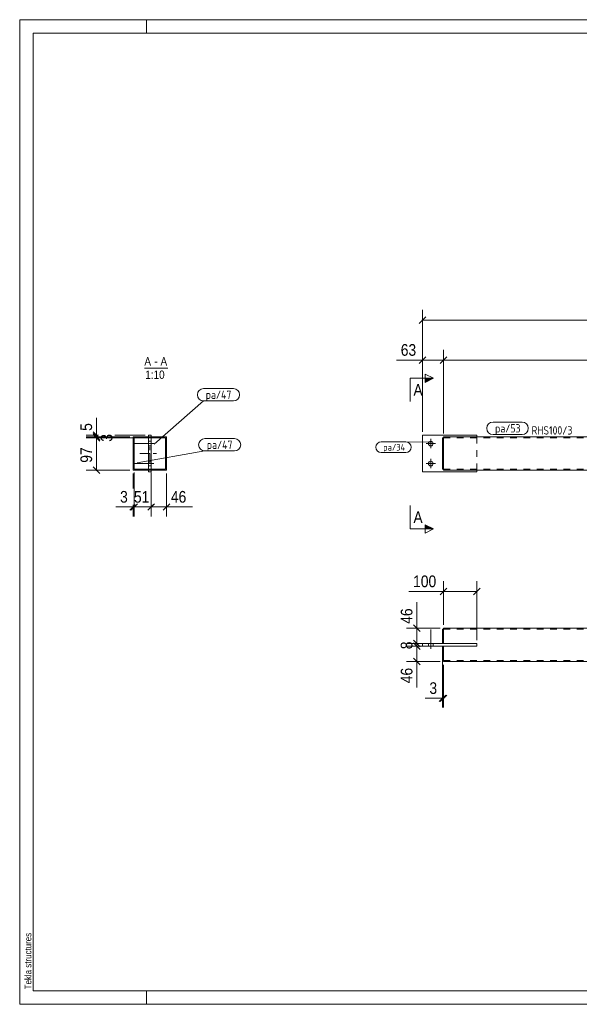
# Model space of a CAD drawing. Header units: millimetres. Extents: x 1 to 419, y 1 to 296.
# Tile 1 of 2: x 1 to 169, y 1 to 296. Entities that reach past the tile are written whole.
import ezdxf

# ---------------------------------------------------------------- set-up
doc = ezdxf.new("R2010")
doc.units = ezdxf.units.MM
for name, pattern in [('XKITLINE00', [0]), ('XKITLINE02', [4, 2, -2]), ('XKITLINE03', [6, 3, -1, 1, -1])]:
    doc.linetypes.add(name, pattern=pattern)
for name, color, linetype, lineweight in [('Bemassung', 1, 'Continuous', 0), ('Schnitt', 6, 'Continuous', 0), ('Schrauben', 7, 'Continuous', 0), ('Teil', 7, 'Continuous', 0), ('Text', 5, 'Continuous', 0), ('Ueberschrift', 7, 'Continuous', 0), ('Zeichnungsrahmen', 3, 'Continuous', 0)]:
    doc.layers.add(name, color=color, linetype=linetype, lineweight=lineweight)
doc.styles.add('ARIAL', font='ARIAL.TTF')
doc.styles.add('ISOCPEUR', font='ISOCPEUR.TTF')

msp = doc.modelspace()

# ---------------------------------------------------------------- hatches: boundary and pattern name
at = {"layer": 'Schnitt'}
for points in [[(122.51, 188.57), (125.01, 188.57), (122.51, 187.32)], [(122.51, 144.68), (125.01, 143.43), (122.51, 143.43)]]:
    msp.add_hatch(color=256, dxfattribs=at).paths.add_polyline_path(points, flags=17)

# ---------------------------------------------------------------- linework, layer by layer
at = {"layer": 'Bemassung', "linetype": 'XKITLINE00', "lineweight": 0}
for p, q in [((122.7, 206.99), (120.72, 205.01)), ((121.71, 172.5), (121.71, 209.05)), ((121.71, 206), (300.31, 206)), ((122.7, 194.99), (120.72, 193.01)), ((121.71, 172.5), (121.71, 197.05)), ((129, 194.99), (127.02, 193.01)), ((129, 194.99), (127.02, 193.01)), ((128.01, 172), (128.01, 197.05)), ((128.01, 172), (128.01, 197.05)), ((121.71, 194), (113.89, 194)), ((121.71, 194), (113.89, 194)), ((121.71, 194), (128.01, 194)), ((128.01, 194), (294.01, 194)), ((24, 171.5), (24, 176.72)), ((24, 171.5), (24, 176.72)), ((24.6, 171.5), (20.95, 171.5)), ((23.01, 172.49), (24.6, 170.9)), ((23.01, 171.99), (24.99, 170.01)), ((23.01, 171.99), (24.6, 170.4)), ((23.01, 171.69), (24.6, 170.1)), ((23.01, 171.69), (24.99, 169.71)), ((24, 171), (24, 171.5)), ((38.6, 171.5), (29.5, 171.5)), ((24.6, 171), (20.95, 171)), ((24.6, 170.7), (20.95, 170.7)), ((34, 171), (21.2, 171)), ((39.4, 170.7), (21.2, 170.7)), ((24, 170.7), (24, 171)), ((24, 161), (24, 170.7)), ((34, 171), (29.5, 171)), ((39.4, 170.7), (29.5, 170.7)), ((34, 161), (20.95, 161)), ((23.01, 161.99), (24.99, 160.01)), ((35, 160), (35, 155.5)), ((35.3, 160.3), (35.3, 155.5)), ((35.3, 160.3), (35.3, 147.2)), ((40.4, 160.3), (40.4, 147.2)), ((40.4, 160.3), (40.4, 155.5)), ((45, 160), (45, 147.2)), ((35.6, 150.6), (34.01, 149.01)), ((36.29, 150.99), (34.31, 149.01)), ((35.9, 150.6), (34.31, 149.01)), ((35, 150.6), (35, 147.2)), ((35.3, 150.6), (35.3, 147.2)), ((41.39, 150.99), (39.41, 149.01)), ((41, 150.6), (39.41, 149.01)), ((40.4, 150.6), (40.4, 147.2)), ((41.39, 150.99), (41.15, 150.75)), ((45.99, 150.99), (44.01, 149.01)), ((35, 150), (29.78, 150)), ((35, 150), (29.78, 150)), ((35, 150), (35.3, 150)), ((35.3, 150), (40.4, 150)), ((40.4, 150), (45, 150)), ((45, 150), (52.82, 150)), ((45, 150), (52.82, 150)), ((128.01, 114.68), (128.01, 127.73)), ((138.01, 110.08), (138.01, 127.73)), ((128.01, 124.68), (117.6, 124.68)), ((128.01, 124.68), (117.6, 124.68)), ((129, 125.67), (127.02, 123.69)), ((128.01, 124.68), (138.01, 124.68)), ((139, 125.67), (137.02, 123.69)), ((120.01, 113.68), (120.01, 121.5)), ((120.01, 113.68), (120.01, 121.5)), ((127.01, 113.68), (116.96, 113.68)), ((119.02, 114.67), (121, 112.69)), ((120.01, 109.08), (120.01, 113.68)), ((119.02, 110.07), (121, 108.09)), ((119.02, 109.27), (121, 107.29)), ((119.41, 109.68), (121, 108.09)), ((127.01, 109.08), (116.96, 109.08)), ((127.01, 108.28), (116.96, 108.28)), ((127.01, 109.08), (119.41, 109.08)), ((119.41, 108.88), (121, 107.29)), ((127.01, 108.28), (119.41, 108.28)), ((120.01, 108.28), (120.01, 109.08)), ((120.01, 103.68), (120.01, 108.28)), ((127.71, 108.08), (127.71, 89.88)), ((127.01, 103.68), (116.96, 103.68)), ((119.02, 104.67), (121, 102.69)), ((120.01, 103.68), (120.01, 95.87)), ((120.01, 103.68), (120.01, 95.87)), ((128.01, 102.68), (128.01, 89.88)), ((127.71, 92.68), (122.49, 92.68)), ((127.71, 92.68), (122.49, 92.68)), ((128.7, 93.67), (126.72, 91.69)), ((129, 93.67), (127.02, 91.69)), ((127.71, 92.68), (128.01, 92.68))]:
    msp.add_line(p, q, dxfattribs=at)
at = {"layer": 'Bemassung'}
for p in [(121.71, 206), (121.71, 194), (128.01, 194), (128.01, 194), (24, 171.5), (24, 171), (24, 171), (24, 170.7), (24, 170.7), (24, 161), (35, 150), (35.3, 150), (35.3, 150), (40.4, 150), (40.4, 150), (45, 150), (128.01, 124.68), (138.01, 124.68), (120.01, 113.68), (120.01, 109.08), (120.01, 109.08), (120.01, 108.28), (120.01, 108.28), (120.01, 103.68), (127.71, 92.68), (128.01, 92.68)]:
    msp.add_point(p, dxfattribs=at)
at = {"layer": 'Schnitt', "linetype": 'XKITLINE00', "lineweight": 0}
for p, q in [((122.51, 187.32), (122.51, 189.82)), ((122.51, 189.82), (125.01, 188.57)), ((118.01, 188.57), (118.01, 181.57)), ((118.01, 188.57), (125.01, 188.57)), ((125.01, 188.57), (122.51, 187.32)), ((118.01, 143.43), (118.01, 150.43)), ((125.01, 143.43), (122.51, 144.68)), ((122.51, 144.68), (122.51, 142.18)), ((118.01, 143.43), (125.01, 143.43)), ((125.01, 143.43), (122.51, 142.18))]:
    msp.add_line(p, q, dxfattribs=at)
at = {"layer": 'Schrauben', "linetype": 'XKITLINE00', "lineweight": 0}
for p, q in [((41.2, 169), (35.4, 169)), ((40.4, 169.7), (39.6, 169.7)), ((40.4, 168.3), (39.6, 168.3)), ((125.61, 169), (122.81, 169)), ((124.21, 170.4), (124.21, 167.6)), ((41.2, 163), (35.4, 163)), ((40.4, 163.7), (39.6, 163.7)), ((40.4, 162.3), (39.6, 162.3)), ((125.61, 163), (122.81, 163)), ((124.21, 164.4), (124.21, 161.6)), ((124.21, 107.48), (124.21, 113.28)), ((124.21, 107.48), (124.21, 113.28)), ((123.51, 108.28), (123.51, 109.08)), ((123.51, 108.28), (123.51, 109.08)), ((124.91, 108.28), (124.91, 109.08)), ((124.91, 108.28), (124.91, 109.08))]:
    msp.add_line(p, q, dxfattribs=at)
for centre in [(124.21, 169), (124.21, 163)]:
    msp.add_circle(centre, 0.7, dxfattribs=at)
at = {"layer": 'Teil', "linetype": 'XKITLINE00', "lineweight": 0}
for p, q in [((39.6, 160.5), (39.6, 171.5)), ((39.6, 171.5), (40.4, 171.5)), ((40.4, 160.5), (40.4, 171.5)), ((138.01, 171.5), (121.71, 171.5)), ((121.71, 160.5), (121.71, 171.5)), ((138.01, 171.5), (138.01, 171)), ((35, 171), (39.6, 171)), ((35, 161), (35, 171)), ((39.6, 170.7), (35.3, 170.7)), ((35.3, 170.7), (35.3, 161.3)), ((45, 171), (40.4, 171)), ((44.7, 170.7), (40.4, 170.7)), ((44.7, 161.3), (44.7, 170.7)), ((45, 161), (45, 171)), ((127.71, 170.7), (128.01, 170.7)), ((127.71, 161.3), (127.71, 170.7)), ((210.01, 171), (128.01, 171)), ((128.01, 171), (128.01, 170.4)), ((128.01, 170.4), (128.01, 161.37)), ((35, 161), (39.6, 161)), ((35.3, 161.3), (39.6, 161.3)), ((39.6, 160.5), (40.4, 160.5)), ((40.4, 161.3), (44.7, 161.3)), ((40.4, 161), (45, 161)), ((138.01, 160.5), (121.71, 160.5)), ((128.01, 161.3), (127.71, 161.3)), ((128.01, 161.05), (128.01, 161.37)), ((128.01, 161), (128.01, 161.05)), ((128.01, 161), (210.01, 161)), ((138.01, 161), (138.01, 160.5)), ((127.71, 113.38), (127.71, 109.08)), ((128.01, 113.38), (127.71, 113.38)), ((128.01, 113.68), (128.01, 109.08)), ((128.01, 113.68), (210.01, 113.68)), ((138.01, 109.08), (121.71, 109.08)), ((121.71, 109.08), (121.71, 108.28)), ((138.01, 108.28), (121.71, 108.28)), ((127.71, 103.98), (127.71, 108.28)), ((128.01, 108.28), (128.01, 104.28)), ((138.01, 109.08), (138.01, 108.28)), ((128.01, 103.98), (127.71, 103.98)), ((128.01, 103.73), (128.01, 104.28)), ((128.01, 103.68), (128.01, 103.73)), ((210.01, 103.68), (128.01, 103.68))]:
    msp.add_line(p, q, dxfattribs=at)
at = {"layer": 'Teil', "linetype": 'XKITLINE02', "lineweight": 0}
for p, q in [((35.3, 170.7), (40.4, 170.7)), ((35.3, 170.7), (35.3, 161.3)), ((39.6, 171), (40.4, 171)), ((39.6, 171), (39.6, 170.7)), ((39.6, 161.3), (39.6, 170.7)), ((40.4, 171), (40.4, 170.7)), ((40.4, 170.7), (44.7, 170.7)), ((40.4, 170.7), (40.4, 161.3)), ((44.7, 170.7), (44.7, 161.3)), ((127.71, 161.3), (127.71, 170.7)), ((127.71, 170.7), (128.01, 170.7)), ((128.01, 171), (128.01, 170.7)), ((128.01, 170.7), (128.01, 171)), ((128.01, 170.7), (128.01, 170.82)), ((210.01, 170.7), (128.01, 170.7)), ((128.01, 170.63), (128.01, 170.7)), ((128.01, 170.7), (128.01, 161.3)), ((128.01, 170.7), (128.01, 161.3)), ((138.01, 170.7), (138.01, 171)), ((138.01, 171), (138.01, 170.7)), ((138.01, 171), (138.01, 161)), ((35.3, 161.3), (40.4, 161.3)), ((39.6, 161), (39.6, 161.3)), ((40.4, 161), (39.6, 161)), ((44.7, 161.3), (40.4, 161.3)), ((40.4, 161.3), (40.4, 161)), ((127.71, 161.3), (128.01, 161.3)), ((128.01, 161.37), (128.01, 161)), ((128.01, 161.3), (128.01, 161.36)), ((210.01, 161.3), (128.01, 161.3)), ((138.01, 161), (138.01, 161.3)), ((128.01, 113.38), (210.01, 113.38)), ((128.01, 109.08), (128.01, 113.38)), ((127.71, 109.08), (128.01, 109.08)), ((127.71, 108.28), (128.01, 108.28)), ((128.01, 109.08), (138.01, 109.08)), ((138.01, 108.28), (128.01, 108.28)), ((128.01, 108.28), (128.01, 103.98)), ((138.01, 109.08), (138.01, 108.28)), ((128.01, 103.98), (128.01, 104.01)), ((128.01, 103.98), (210.01, 103.98)), ((128.01, 103.68), (128.01, 103.73))]:
    msp.add_line(p, q, dxfattribs=at)
at = {"layer": 'Teil', "linetype": 'XKITLINE03', "lineweight": 0}
for p, q in [((40, 163), (40, 169)), ((37, 166), (43, 166))]:
    msp.add_line(p, q, dxfattribs=at)
at = {"layer": 'Text', "linetype": 'XKITLINE00', "lineweight": 0}
for p, q in [((56.14, 185.49), (65.07, 185.49)), ((41.29, 168.79), (56.14, 181.79)), ((56.14, 181.79), (65.07, 181.79)), ((142.86, 175.42), (151.58, 175.42)), ((151.58, 171.72), (142.86, 171.72)), ((56.48, 170.49), (65.41, 170.49)), ((109.35, 169.5), (116.74, 169.5)), ((124.74, 169.45), (116.74, 169.5)), ((36.19, 163.21), (56.48, 166.79)), ((56.48, 166.79), (65.41, 166.79)), ((116.74, 166.3), (109.35, 166.3))]:
    msp.add_line(p, q, dxfattribs=at)
for centre, radius, start, end in [((56.14, 183.64), 1.85, 90, 270), ((65.07, 183.64), 1.85, 270, 90), ((142.86, 173.57), 1.85, 90, 270), ((151.58, 173.57), 1.85, 270, 90), ((56.48, 168.64), 1.85, 90, 270), ((65.41, 168.64), 1.85, 270, 90), ((109.35, 167.9), 1.6, 90, 270), ((116.74, 167.9), 1.6, 270, 90)]:
    msp.add_arc(centre, radius, start, end, dxfattribs=at)
at = {"layer": 'Ueberschrift', "linetype": 'XKITLINE00', "lineweight": 0}
msp.add_line((38.38, 191.64), (45.43, 191.64), dxfattribs=at)
at = {"layer": 'Zeichnungsrahmen', "linetype": 'XKITLINE00', "lineweight": 0}
for p, q in [((419, 296), (1, 296)), ((1, 296), (1, 1)), ((39, 292), (39, 296)), ((415, 292), (5, 292)), ((5, 292), (5, 5)), ((5, 5), (415, 5)), ((39, 1), (39, 5)), ((1, 1), (419, 1))]:
    msp.add_line(p, q, dxfattribs=at)

# ---------------------------------------------------------------- texts
at = {"layer": 'Bemassung', "style": 'ARIAL', "width": 0.85}
for s, p in [('63', (115.21, 195.3)), ('3', (31.09, 151.3)), ('51', (35.25, 151.3)), ('46', (46.31, 151.3)), ('100', (118.91, 125.98)), ('3', (123.8, 93.98))]:
    msp.add_text(s, height=3.5, dxfattribs=at).set_placement(p)
for s, p in [('5', (22.7, 172.81)), ('3', (28.8, 169.55)), ('97', (22.7, 163.25)), ('46', (118.71, 115)), ('8', (118.71, 107.39)), ('46', (118.71, 97.18))]:
    msp.add_text(s, height=3.5, rotation=90.0002, dxfattribs=at).set_placement(p)
at = {"layer": 'Schnitt', "style": 'ARIAL', "width": 0.85}
for p in [(119.01, 183.32), (119.01, 145.18)]:
    msp.add_text('A', height=3.5, dxfattribs=at).set_placement(p)
at = {"layer": 'Text', "style": 'ISOCPEUR', "width": 0.85}
for s, height, p in [('pa/47', 2.5, (56.74, 182.39)), ('pa/53', 2.5, (143.46, 172.32)), ('RHS100/3', 2.5, (154.38, 171.7)), ('pa/47', 2.5, (57.08, 167.39)), ('pa/34', 2, (109.95, 166.9))]:
    msp.add_text(s, height=height, dxfattribs=at).set_placement(p)
at = {"layer": 'Ueberschrift', "style": 'ARIAL', "width": 0.85}
for s, p in [('A', (38.38, 192.39)), ('A', (43.21, 192.39)), ('-', (41.35, 192.39)), ('1:10', (38.66, 188.39))]:
    msp.add_text(s, height=2.5, dxfattribs=at).set_placement(p)
at = {"layer": 'Zeichnungsrahmen', "style": 'ARIAL', "width": 0.85}
msp.add_text('Tekla structures', height=2, rotation=90, dxfattribs=at).set_placement((4.5, 5.5))

doc.saveas('drawing.dxf')
